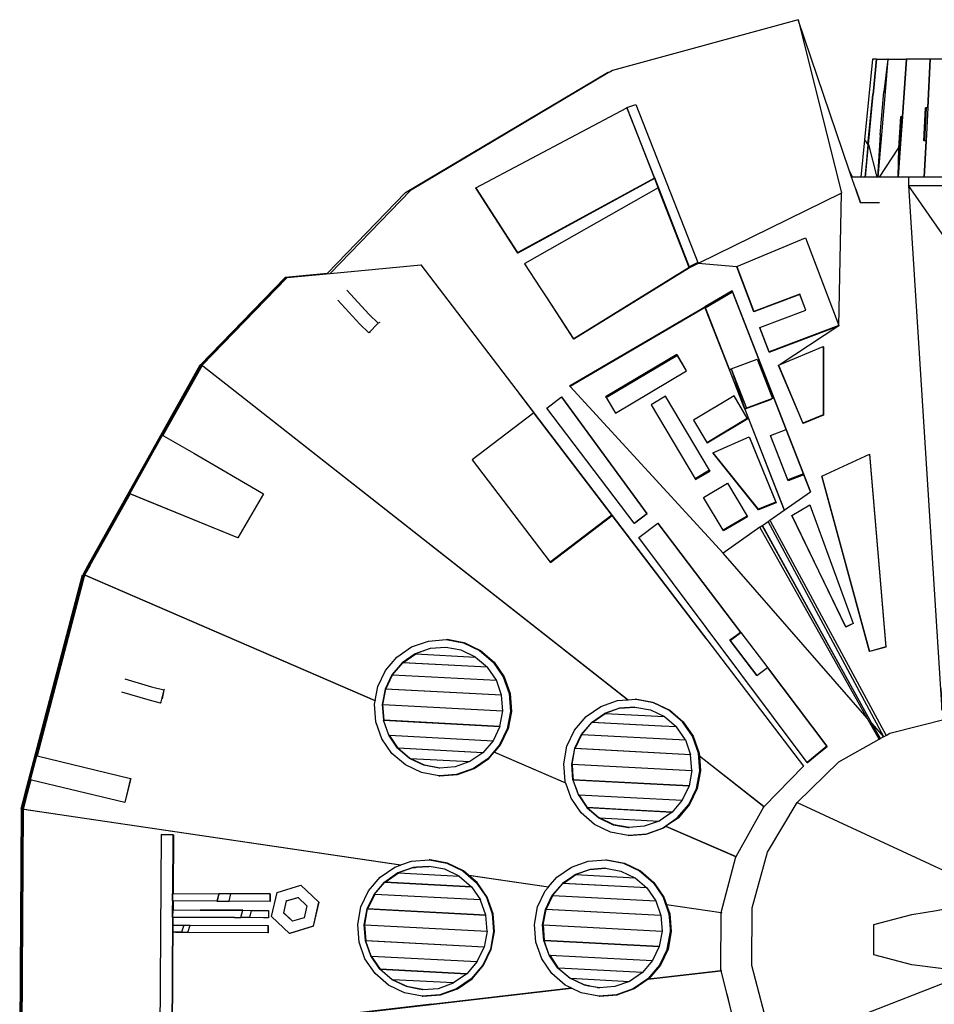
# Model space of a CAD drawing. Header units: metres. Extents: x 38.5 to 96.3, y 24.8 to 67.3.
# Tile 2 of 4: x 38.5 to 59.7, y 44.5 to 67.3. Entities that reach past the tile are written whole.
import ezdxf

# ---------------------------------------------------------------- set-up
doc = ezdxf.new("R2010")
doc.units = ezdxf.units.M

msp = doc.modelspace()

# ---------------------------------------------------------------- linework, layer by layer
for p, q in [((59.589, 66.36), (59.589, 66.359)), ((58.274, 65.545), (58.275, 65.546)), ((58.553, 65.607), (58.552, 65.603)), ((58.556, 65.603), (58.554, 65.603)), ((59.536, 65.23), (59.501, 65.229)), ((58.934, 65.024), (58.883, 64.298)), ((58.943, 65.027), (58.943, 65.024)), ((59.49, 64.472), (59.449, 63.628)), ((58.164, 64.385), (58.36, 63.628)), ((58.899, 64.297), (58.891, 64.298)), ((57.796, 63.628), (57.721, 63.79)), ((49.37, 62.938), (49.37, 62.938)), ((47.819, 61.596), (47.811, 61.604)), ((55.119, 61.564), (55.512, 60.52)), ((44.69, 61.295), (42.724, 59.266)), ((44.712, 61.297), (44.69, 61.295)), ((50.581, 61.072), (50.581, 61.072)), ((50.718, 60.86), (50.719, 60.86)), ((53.959, 59.148), (53.745, 59.509)), ((42.724, 59.266), (40.131, 54.636)), ((54.993, 59.197), (55.591, 59.417)), ((55.591, 59.417), (55.946, 58.506)), ((56.085, 59.278), (56.65, 57.935)), ((54.993, 59.197), (55.304, 58.259)), ((43.41, 58.762), (43.407, 58.757)), ((50.073, 58.642), (52.236, 55.805)), ((55.946, 58.506), (55.348, 58.287)), ((57.12, 58.133), (57.122, 58.126)), ((55.373, 58.035), (54.435, 57.478)), ((55.373, 58.035), (55.363, 58.052)), ((41.865, 57.645), (41.865, 57.645)), ((54.425, 57.494), (54.435, 57.478)), ((42.559, 57.242), (42.559, 57.242)), ((54.491, 56.848), (54.155, 56.648)), ((56.308, 56.605), (56.303, 56.624)), ((43.584, 55.282), (41.088, 56.303)), ((56.02, 56.111), (55.616, 55.946)), ((52.743, 55.624), (53.039, 55.848)), ((53.048, 55.84), (52.752, 55.615)), ((52.752, 55.615), (52.743, 55.624)), ((55.886, 55.69), (55.885, 55.693)), ((55.894, 55.676), (55.894, 55.675)), ((57.639, 53.223), (56.395, 55.798)), ((55.655, 55.528), (54.802, 54.929)), ((40.131, 54.636), (40.128, 54.632)), ((40.057, 54.417), (40.038, 54.428)), ((40.913, 54.049), (40.912, 54.044)), ((54.97, 52.91), (55.213, 53.094)), ((55.213, 53.094), (55.834, 52.273)), ((48.807, 52.854), (48.418, 52.929)), ((49.178, 52.676), (48.822, 52.854)), ((54.962, 52.918), (54.962, 52.918)), ((55.585, 52.098), (54.97, 52.91)), ((47.395, 52.393), (47.695, 52.6)), ((49.723, 52.069), (49.505, 52.408)), ((55.834, 52.273), (55.827, 52.281)), ((49.68, 51.644), (47.001, 51.786)), ((51.774, 51.014), (52.073, 51.22)), ((47.918, 51.012), (47.918, 51.012)), ((47.934, 51.011), (47.934, 51.011)), ((51.771, 51.014), (51.77, 51.014)), ((53.372, 50.929), (53.371, 50.929)), ((53.38, 50.929), (53.381, 50.928)), ((58.245, 50.991), (58.515, 50.681)), ((49.248, 50.313), (47.281, 50.417)), ((51.164, 49.607), (49.51, 50.323)), ((49.514, 50.327), (51.161, 49.614)), ((48.244, 49.956), (47.887, 50.023)), ((51.331, 49.686), (51.303, 50.05)), ((38.812, 49.677), (38.812, 49.678)), ((48.246, 49.778), (48.245, 49.778)), ((39.709, 49.462), (39.709, 49.462)), ((51.389, 49.516), (51.392, 49.514)), ((51.394, 49.507), (51.392, 49.509)), ((51.666, 49.042), (51.667, 49.042)), ((52.582, 48.993), (52.581, 48.994)), ((52.597, 48.993), (52.598, 48.992)), ((55.758, 49.056), (55.748, 49.062)), ((56.518, 49.163), (60.268, 47.421)), ((39.617, 48.862), (39.617, 48.856)), ((41.809, 48.418), (41.809, 48.418)), ((55.111, 47.901), (55.099, 47.904)), ((47.689, 47.659), (47.687, 47.659)), ((47.712, 47.661), (47.713, 47.661)), ((48.014, 47.833), (48.018, 47.833)), ((48.918, 47.482), (50.768, 47.208)), ((50.764, 47.203), (48.926, 47.475)), ((53.04, 47.186), (51.092, 47.289)), ((42.071, 47.057), (42.07, 46.887)), ((43.141, 47.051), (43.142, 47.051)), ((43.141, 47.051), (43.142, 47.051)), ((44.705, 46.882), (44.972, 46.963)), ((46.587, 46.7), (46.747, 47.036)), ((44.289, 46.664), (44.288, 46.496)), ((54.773, 46.61), (54.76, 46.61)), ((54.761, 46.616), (54.774, 46.612)), ((42.332, 46.324), (42.277, 46.158)), ((42.331, 46.324), (42.331, 46.324)), ((44.277, 46.313), (44.276, 46.147)), ((45.328, 46.298), (44.782, 46.132)), ((45.328, 46.298), (45.323, 46.298)), ((46.548, 45.962), (46.519, 46.333)), ((50.663, 45.97), (50.635, 46.331)), ((44.782, 46.132), (44.777, 46.132)), ((50.671, 45.97), (50.671, 45.97)), ((50.996, 45.33), (50.995, 45.33)), ((53.069, 45.073), (54.754, 45.269)), ((54.753, 45.274), (54.766, 45.274)), ((51.947, 44.874), (51.902, 44.882)), ((47.861, 44.682), (47.857, 44.683))]:
    msp.add_line(p, q)
for points in [[(56.542, 67.273), (52.244, 66.098), (52.207, 66.076), (52.147, 66.041), (47.575, 63.321), (45.717, 61.402)], [(57.87, 63.35), (57.982, 63.033), (57.978, 63.033), (57.87, 63.35), (57.796, 63.569), (57.776, 63.628), (57.721, 63.79), (56.542, 67.273), (57.542, 63.266), (57.545, 63.259), (54.224, 61.629), (54.218, 61.652), (54.019, 61.554)], [(58.353, 66.36), (58.353, 66.36), (58.352, 66.36), (58.351, 66.36), (58.262, 66.36), (58.077, 64.495), (57.991, 63.628)], [(58.091, 63.628), (58.164, 64.385), (58.164, 64.385), (58.275, 65.545), (58.275, 65.546), (58.353, 66.36), (58.353, 66.36), (58.613, 66.36), (58.521, 65.607), (58.552, 65.603), (58.554, 65.603), (58.468, 64.61)], [(58.351, 66.36), (58.273, 65.546), (58.275, 65.546), (58.275, 65.546)], [(58.387, 63.628), (58.471, 64.61), (58.556, 65.603), (58.556, 65.607), (58.621, 66.36), (58.621, 66.36), (59.036, 66.36), (58.942, 65.027), (58.909, 65.027), (58.858, 64.297), (58.883, 64.298), (58.891, 64.298), (58.844, 63.628)], [(58.621, 66.36), (58.613, 66.36), (58.549, 65.608), (58.553, 65.607), (58.556, 65.607)], [(59.592, 66.358), (59.589, 66.359), (59.584, 66.36), (59.584, 66.36), (59.578, 66.36), (59.578, 66.36), (59.044, 66.36), (59.044, 66.359), (58.95, 65.026), (58.95, 65.024), (58.899, 64.297), (58.852, 63.628)], [(59.044, 66.359), (59.038, 66.36), (59.036, 66.36)], [(59.044, 66.36), (59.038, 66.36), (59.038, 66.36)], [(59.584, 66.36), (59.578, 66.36), (59.038, 66.36)], [(60.218, 66.36), (59.589, 66.36), (59.592, 66.359), (59.592, 66.358), (59.536, 65.231), (59.536, 65.23), (59.498, 64.471), (59.456, 63.628)], [(59.584, 66.36), (59.528, 65.233), (59.536, 65.231)], [(59.578, 66.36), (59.578, 66.36), (59.578, 66.36)], [(60.227, 66.358), (60.226, 66.358), (60.221, 66.359), (60.218, 66.359), (59.592, 66.359)], [(52.147, 66.041), (52.126, 66.054), (52.207, 66.076)], [(45.634, 61.394), (45.643, 61.403), (47.457, 63.276), (52.126, 66.054)], [(58.161, 64.385), (58.153, 64.384), (58.264, 65.546)], [(58.273, 65.546), (58.264, 65.546), (58.274, 65.545), (58.275, 65.545)], [(58.436, 64.61), (58.521, 65.607), (58.549, 65.608)], [(49.081, 63.383), (52.58, 65.231), (52.585, 65.222), (53.214, 63.606), (53.219, 63.597), (53.213, 63.62), (54.019, 61.554), (54.025, 61.531), (54.021, 61.538), (51.349, 59.888)], [(53.213, 63.62), (52.579, 65.245), (52.585, 65.222), (53.219, 63.597), (50.059, 61.875), (50.054, 61.884), (49.104, 63.348), (49.104, 63.347)], [(52.58, 65.231), (53.214, 63.606), (50.054, 61.884)], [(52.579, 65.245), (52.786, 65.314), (54.218, 61.652)], [(59.498, 64.471), (59.49, 64.472), (59.464, 64.472), (59.447, 64.472), (59.485, 65.232)], [(59.528, 65.233), (59.485, 65.232), (59.501, 65.229), (59.464, 64.472)], [(58.95, 65.024), (58.943, 65.024), (58.934, 65.024), (58.909, 65.027)], [(58.942, 65.027), (58.943, 65.027), (58.95, 65.026)], [(58.077, 64.495), (58.153, 64.384), (58.088, 63.628)], [(58.463, 64.611), (58.436, 64.61), (58.377, 63.628)], [(58.471, 64.61), (58.468, 64.61), (58.463, 64.611), (58.379, 63.628)], [(58.417, 63.628), (58.858, 64.297), (58.842, 63.628), (58.417, 63.628), (58.387, 63.628), (58.379, 63.628), (58.377, 63.628), (58.36, 63.628), (58.091, 63.628), (58.089, 63.628), (58.088, 63.628), (57.991, 63.628), (57.796, 63.628), (57.776, 63.628)], [(58.164, 64.385), (58.161, 64.385), (58.089, 63.628)], [(53.219, 63.597), (53.305, 63.377), (54.025, 61.531)], [(59.093, 63.628), (58.852, 63.628), (58.844, 63.628), (58.842, 63.628)], [(60.908, 63.628), (60.905, 63.628), (60.902, 63.628), (60.156, 63.628), (60.151, 63.628), (59.456, 63.628), (59.449, 63.628), (59.093, 63.628), (59.093, 63.437), (62.785, 63.437), (62.785, 63.628)], [(49.087, 63.375), (49.086, 63.374), (49.081, 63.383), (49.087, 63.375), (49.104, 63.348), (49.37, 62.938), (49.37, 62.938), (50.059, 61.875), (49.37, 62.938), (49.37, 62.938)], [(49.37, 62.938), (49.37, 62.938), (49.104, 63.347), (49.086, 63.374)], [(53.301, 63.384), (54.021, 61.538), (53.305, 63.377), (53.301, 63.384), (50.216, 61.635)], [(60.222, 61.811), (59.093, 63.437), (59.862, 51.297), (60.256, 61.65)], [(57.479, 60.195), (57.481, 60.188), (57.545, 63.259)], [(58.419, 63.033), (58.02, 63.033), (57.982, 63.033)], [(55.12, 61.558), (55.119, 61.564), (56.712, 62.227), (57.479, 60.195), (55.865, 59.587), (55.867, 59.58), (57.481, 60.188), (56.121, 59.293)], [(42.772, 59.263), (42.77, 59.262), (42.755, 59.277), (44.712, 61.297), (44.72, 61.306), (45.634, 61.394), (45.717, 61.402), (47.811, 61.604), (50.432, 58.169), (50.425, 58.176), (48.997, 57.086), (50.802, 54.721)], [(51.354, 59.881), (51.349, 59.888), (50.719, 60.86), (50.581, 61.072), (50.22, 61.628), (50.216, 61.635), (50.22, 61.628)], [(56.716, 60.55), (56.578, 60.914), (55.514, 60.513), (55.12, 61.558), (54.224, 61.629), (54.025, 61.531), (51.354, 59.881), (50.718, 60.86), (50.581, 61.072), (50.22, 61.628), (50.22, 61.628)], [(45.643, 61.403), (44.674, 61.31), (42.709, 59.281), (42.724, 59.266), (42.705, 59.276), (40.112, 54.647), (40.109, 54.642), (39.992, 54.432)], [(46.104, 61.017), (46.104, 61.017), (46.619, 60.454), (46.827, 60.249), (46.608, 60.025)], [(55.887, 55.689), (55.887, 55.689), (55.886, 55.69), (56.215, 55.921), (56.217, 55.923), (56.823, 56.348), (56.826, 56.349), (56.264, 57.789), (56.663, 56.764), (56.826, 56.349), (55.015, 61), (54.377, 60.628)], [(54.392, 60.604), (55.023, 60.973), (56.262, 57.788)], [(56.823, 56.348), (56.668, 56.745), (56.308, 56.605), (55.909, 57.63), (55.903, 57.649), (56.262, 57.788), (56.264, 57.789), (55.015, 61), (55.023, 60.973)], [(56.576, 60.921), (55.512, 60.52), (55.514, 60.513)], [(55.865, 59.587), (55.653, 60.149), (56.716, 60.55), (56.717, 60.55), (56.576, 60.921), (56.578, 60.914)], [(46.644, 60.045), (46.608, 60.025), (46.401, 60.231), (45.891, 60.787)], [(58.136, 51.115), (54.802, 54.929), (51.263, 58.787), (51.251, 58.799), (54.377, 60.628), (54.386, 60.613), (51.263, 58.787)], [(54.392, 60.602), (54.392, 60.604), (54.386, 60.613), (54.949, 59.17), (54.4, 60.582)], [(46.863, 60.269), (46.863, 60.269), (46.827, 60.249)], [(55.867, 59.58), (55.654, 60.142), (55.653, 60.149)], [(57.12, 59.713), (57.122, 59.705), (57.122, 58.126), (56.652, 57.928)], [(52.098, 58.529), (53.745, 59.509), (53.733, 59.529), (52.086, 58.55), (52.098, 58.529), (52.313, 58.169), (53.959, 59.148), (53.959, 59.148), (53.733, 59.529)], [(52.596, 51.538), (43.407, 58.757), (42.769, 59.259), (42.752, 59.272), (41.846, 57.656), (41.841, 57.659), (41.846, 57.656), (41.865, 57.645), (42.559, 57.242), (44.172, 56.306), (43.579, 55.285), (41.083, 56.306), (41.841, 57.659)], [(42.752, 59.272), (42.77, 59.262), (42.769, 59.259)], [(42.755, 59.277), (42.772, 59.263), (43.41, 58.762), (52.604, 51.539)], [(52.743, 55.624), (50.728, 58.286), (51.066, 58.544)], [(55.946, 58.506), (55.901, 58.479), (55.306, 58.26), (55.304, 58.259), (56.215, 55.921)], [(52.229, 55.812), (50.802, 54.721), (50.809, 54.714), (52.236, 55.805), (50.432, 58.169), (50.432, 58.169)], [(55.304, 58.259), (56.215, 55.929), (56.215, 55.928)], [(41.846, 57.656), (41.846, 57.656), (41.865, 57.645), (42.559, 57.242), (44.177, 56.303), (44.172, 56.306)], [(56.668, 56.745), (56.663, 56.764), (56.303, 56.624), (55.903, 57.649)], [(54.568, 57.255), (55.408, 57.618), (56.02, 56.111), (56.028, 56.098), (55.624, 55.934), (54.575, 57.242), (54.568, 57.255), (55.616, 55.946), (55.624, 55.934)], [(55.408, 57.618), (55.415, 57.606), (56.028, 56.098)], [(57.087, 56.712), (57.088, 56.706), (58.188, 52.652), (58.187, 52.657), (57.087, 56.712), (58.191, 57.217), (58.565, 52.76)], [(58.191, 57.217), (58.192, 57.211), (58.566, 52.754), (58.188, 52.652)], [(55.356, 55.788), (55.366, 55.771), (54.815, 55.443), (54.804, 55.46), (54.352, 56.221), (54.903, 56.549), (55.356, 55.788), (54.804, 55.46)], [(41.083, 56.306), (41.088, 56.303), (40.158, 54.643), (40.156, 54.638), (40.038, 54.428), (40.057, 54.419), (40.058, 54.419), (40.913, 54.049), (46.757, 51.52), (46.816, 51.842), (46.994, 52.213), (47.261, 52.526), (47.6, 52.76), (47.987, 52.897), (48.397, 52.929), (48.418, 52.929), (48.822, 52.854), (49.193, 52.676), (49.505, 52.408), (49.738, 52.069), (49.875, 51.68), (49.875, 51.68), (49.907, 51.269), (49.832, 50.864)], [(44.177, 56.303), (44.176, 56.302), (43.584, 55.282), (43.579, 55.285)], [(57.812, 53.306), (57.813, 53.3), (57.64, 53.216), (56.397, 55.792), (56.395, 55.798), (56.81, 56.046), (57.812, 53.306), (57.639, 53.223), (57.64, 53.216)], [(54.414, 52.953), (52.236, 55.805), (56.661, 50.005)], [(54.97, 52.91), (54.966, 52.914), (54.962, 52.918), (55.584, 52.097), (55.585, 52.098), (55.827, 52.281), (57.202, 50.464), (57.21, 50.456), (56.756, 50.081), (56.748, 50.089), (52.858, 55.294), (53.297, 55.623), (53.297, 55.623)], [(55.887, 55.689), (55.894, 55.676), (58.575, 50.714), (58.574, 50.714), (58.519, 50.683), (58.515, 50.681), (58.44, 50.638), (58.245, 50.991), (55.711, 55.567), (55.848, 55.664)], [(58.519, 50.683), (55.848, 55.664), (55.847, 55.666), (55.885, 55.693), (55.887, 55.689), (55.894, 55.675), (58.574, 50.714)], [(56.145, 43.517), (55.81, 44.097), (55.467, 45.388), (55.475, 46.723), (55.833, 48.011), (56.518, 49.163), (57.482, 50.101), (58.413, 50.623), (58.439, 50.638), (58.44, 50.638), (58.438, 50.641), (55.709, 55.569)], [(58.438, 50.641), (58.411, 50.626), (58.411, 50.625), (58.136, 51.115), (55.655, 55.528), (55.654, 55.531), (55.709, 55.569), (55.711, 55.567)], [(38.568, 49.014), (38.661, 49.37), (38.662, 49.375), (39.989, 54.427), (40.01, 54.421), (38.684, 49.369), (38.683, 49.364)], [(46.757, 51.52), (46.756, 51.515), (40.912, 54.044), (40.056, 54.414), (40.035, 54.423), (38.936, 50.238)], [(40.035, 54.423), (40.057, 54.417), (40.056, 54.414)], [(40.057, 54.419), (40.057, 54.417), (40.058, 54.419)], [(55.213, 53.094), (54.962, 52.918), (55.205, 53.102)], [(48.397, 52.929), (48.802, 52.854), (49.173, 52.676), (49.485, 52.408), (49.718, 52.069), (49.855, 51.68), (49.887, 51.269), (49.812, 50.864), (49.634, 50.493), (49.367, 50.18), (49.028, 49.946), (48.641, 49.809), (48.245, 49.778), (48.231, 49.777), (48.251, 49.777), (48.661, 49.809), (49.048, 49.946), (49.387, 50.18), (49.51, 50.323), (49.514, 50.327), (49.655, 50.493), (49.832, 50.864)], [(49.68, 51.643), (49.68, 51.644), (49.559, 51.988), (49.559, 51.988), (49.352, 52.289), (49.352, 52.289), (49.352, 52.289), (47.395, 52.393), (47.386, 52.393), (47.686, 52.6), (47.695, 52.6), (49.075, 52.526), (48.746, 52.683), (48.39, 52.75), (48.388, 52.75), (48.025, 52.722), (47.681, 52.6), (47.38, 52.393), (47.143, 52.116), (46.986, 51.786), (46.92, 51.427), (46.948, 51.063)], [(48.39, 52.75), (48.03, 52.722), (47.686, 52.6)], [(58.566, 52.754), (58.565, 52.76), (58.187, 52.657)], [(49.075, 52.526), (49.075, 52.526), (49.352, 52.289)], [(49.352, 52.289), (47.386, 52.393), (47.149, 52.116), (47.158, 52.115), (49.559, 51.988)], [(57.202, 50.464), (56.748, 50.089), (57.21, 50.456), (55.834, 52.273)], [(40.97, 52.02), (41.587, 51.84), (41.869, 51.766), (41.791, 51.463), (41.81, 51.48)], [(47.149, 52.116), (46.992, 51.786), (47.001, 51.786), (47.158, 52.115)], [(41.791, 51.463), (41.509, 51.537), (40.897, 51.716)], [(41.888, 51.783), (41.869, 51.766), (41.83, 51.558)], [(47.075, 50.718), (46.953, 51.063), (47.918, 51.012), (47.934, 51.011), (49.642, 50.92), (49.642, 50.921), (49.709, 51.279), (49.709, 51.279), (49.68, 51.643), (49.68, 51.643), (46.992, 51.786), (46.925, 51.427), (46.934, 51.427), (49.709, 51.279)], [(48.231, 49.777), (47.826, 49.852), (47.455, 50.03), (47.143, 50.298), (46.91, 50.637), (46.773, 51.026), (46.741, 51.436), (46.756, 51.515)], [(51.976, 51.382), (52.363, 51.52), (52.596, 51.538), (52.604, 51.539), (52.773, 51.552), (52.793, 51.552), (53.197, 51.477), (53.568, 51.299), (53.88, 51.031), (53.88, 51.031), (54.113, 50.692), (54.25, 50.303), (54.255, 50.242), (54.256, 50.234), (54.282, 49.892), (54.207, 49.487)], [(54.015, 49.116), (54.207, 49.487), (54.03, 49.116), (53.763, 48.802), (53.482, 48.61), (53.477, 48.606), (53.424, 48.569), (53.036, 48.432), (52.626, 48.4), (52.607, 48.4), (53.017, 48.432), (53.404, 48.569), (53.743, 48.803), (54.01, 49.116), (54.188, 49.487), (54.263, 49.892), (54.231, 50.303), (54.094, 50.692), (53.861, 51.031), (53.549, 51.299), (53.178, 51.477), (52.773, 51.552)], [(46.925, 51.427), (46.953, 51.063), (46.963, 51.063)], [(49.642, 50.921), (46.963, 51.063), (46.934, 51.427)], [(52.607, 48.4), (52.202, 48.475), (51.831, 48.653), (51.519, 48.921), (51.286, 49.26), (51.164, 49.607), (51.161, 49.614), (51.149, 49.649), (51.117, 50.059), (51.192, 50.464), (51.37, 50.836), (51.637, 51.149), (51.976, 51.382)], [(51.758, 51.014), (52.058, 51.22), (52.401, 51.342), (52.764, 51.37), (52.765, 51.37), (53.121, 51.304), (53.449, 51.147), (53.45, 51.147), (53.725, 50.91), (53.726, 50.91)], [(52.765, 51.37), (52.406, 51.342), (52.063, 51.22)], [(48.25, 49.957), (48.244, 49.956), (48.24, 49.956), (47.882, 50.023), (47.553, 50.18), (47.276, 50.417), (47.069, 50.718), (46.948, 51.063)], [(53.725, 50.91), (53.38, 50.929), (53.371, 50.929), (51.774, 51.014), (51.771, 51.014), (51.763, 51.014), (52.063, 51.22), (52.073, 51.22), (53.449, 51.147)], [(58.575, 50.714), (58.66, 50.762), (59.971, 51.1), (59.995, 51.1), (59.995, 51.1)], [(49.642, 50.92), (49.642, 50.92), (49.485, 50.591), (49.485, 50.59), (49.248, 50.313), (49.248, 50.313), (49.248, 50.313), (48.948, 50.106)], [(51.758, 51.014), (51.522, 50.737), (51.365, 50.408), (51.298, 50.05), (51.327, 49.686), (51.448, 49.343), (51.654, 49.042), (51.93, 48.805), (52.259, 48.648), (52.616, 48.581), (52.619, 48.582), (52.627, 48.582)], [(53.932, 50.609), (53.726, 50.91), (53.726, 50.91), (53.381, 50.928), (53.372, 50.929), (51.77, 51.014), (51.763, 51.014), (51.526, 50.737), (51.537, 50.737), (53.932, 50.609), (53.932, 50.609), (54.053, 50.266)], [(47.558, 50.18), (47.281, 50.417), (47.075, 50.718), (47.085, 50.718), (49.485, 50.591)], [(49.248, 50.313), (47.291, 50.417), (47.085, 50.718)], [(51.526, 50.737), (51.369, 50.408), (51.38, 50.408)], [(54.082, 49.902), (54.053, 50.265), (54.053, 50.266), (54.053, 50.266), (51.38, 50.408), (51.537, 50.737)], [(58.411, 50.626), (58.413, 50.623), (58.411, 50.625)], [(54.053, 50.266), (51.369, 50.408), (51.303, 50.05), (51.314, 50.049), (54.082, 49.902), (54.082, 49.902), (54.015, 49.544), (54.015, 49.544), (54.015, 49.544), (53.858, 49.215), (53.858, 49.215), (53.622, 48.938), (53.622, 48.938), (53.622, 48.938), (53.322, 48.732)], [(38.787, 49.683), (38.933, 50.239), (38.936, 50.238), (41.101, 49.718), (40.967, 49.16)], [(54.255, 50.242), (55.751, 49.066), (55.759, 49.058)], [(55.102, 47.909), (55.748, 49.062), (54.256, 50.234)], [(51.342, 49.686), (51.314, 50.049), (51.331, 49.686), (51.342, 49.686), (54.015, 49.544)], [(55.751, 49.066), (56.661, 50.005), (56.668, 49.998)], [(38.791, 49.683), (38.791, 49.683), (38.709, 49.371), (38.707, 49.366), (38.614, 49.01), (38.636, 49.007), (39.617, 48.862), (47.352, 47.715), (47.598, 47.802), (48.008, 47.834)], [(40.97, 49.159), (40.967, 49.16), (39.709, 49.462), (38.812, 49.678), (38.791, 49.683), (38.791, 49.683), (38.787, 49.683), (38.791, 49.683), (38.791, 49.683)], [(41.101, 49.718), (41.104, 49.717), (40.97, 49.159), (39.709, 49.462), (38.812, 49.677), (38.791, 49.683), (38.791, 49.683)], [(54.015, 49.544), (51.331, 49.686), (51.392, 49.514), (51.394, 49.507), (51.452, 49.343), (51.658, 49.042), (51.935, 48.805)], [(39.918, 37.966), (39.762, 38.588), (39.761, 38.593), (38.558, 43.396), (38.561, 43.907), (38.561, 43.912), (38.589, 49.009), (38.683, 49.364), (38.568, 49.014), (38.589, 49.009), (38.567, 49.009), (38.539, 43.913), (38.539, 43.908), (38.536, 43.396), (38.558, 43.396), (38.582, 43.399)], [(51.452, 49.343), (51.464, 49.342), (53.858, 49.215)], [(53.622, 48.938), (52.597, 48.993), (52.581, 48.994), (51.669, 49.042), (51.464, 49.342), (51.658, 49.042), (51.667, 49.042), (53.622, 48.938)], [(38.613, 49.005), (38.585, 43.908), (38.585, 43.904), (38.582, 43.399), (38.582, 43.392), (38.582, 43.392), (51.286, 44.871), (51.153, 44.935), (50.841, 45.202)], [(47.352, 47.715), (47.341, 47.711), (39.617, 48.856), (38.635, 49.002), (38.613, 49.005), (38.635, 49.005), (38.614, 49.01)], [(38.635, 49.002), (38.635, 49.005), (38.636, 49.007)], [(52.619, 48.582), (52.263, 48.648), (51.935, 48.805), (51.947, 48.805), (53.322, 48.732), (53.322, 48.731), (52.979, 48.61), (52.627, 48.582), (52.274, 48.648), (51.947, 48.805)], [(53.496, 46.803), (54.761, 46.616), (55.099, 47.904), (53.477, 48.606)], [(53.482, 48.61), (55.102, 47.909), (55.112, 47.903)], [(41.804, 48.418), (41.779, 43.845), (42.062, 43.843), (42.062, 43.843), (42.077, 46.508), (42.077, 46.508), (42.078, 46.508), (42.082, 46.508), (43.506, 46.5), (43.649, 46.499), (43.693, 46.667), (43.694, 46.667)], [(42.073, 46.508), (42.068, 46.508), (42.069, 46.676), (42.079, 46.887), (42.07, 46.887), (42.066, 46.887), (42.067, 47.057), (42.071, 47.057), (42.08, 47.057), (42.088, 48.416), (42.092, 48.416), (42.085, 47.057), (43.141, 47.051), (43.141, 47.051), (43.098, 46.881), (43.099, 46.881)], [(47.841, 44.682), (47.437, 44.757), (47.066, 44.935), (46.753, 45.202), (46.521, 45.542), (46.384, 45.931), (46.352, 46.341), (46.427, 46.746), (46.604, 47.118), (46.871, 47.431), (47.21, 47.664), (47.341, 47.711)], [(46.73, 47.036), (46.972, 47.32), (47.278, 47.531), (47.629, 47.655), (47.687, 47.659), (47.712, 47.661), (48, 47.684), (48.002, 47.683)], [(48.701, 47.455), (48.366, 47.616), (48.002, 47.683), (47.713, 47.661), (47.689, 47.659), (47.634, 47.655), (47.284, 47.531), (46.977, 47.32)], [(49.348, 46.973), (49.116, 47.313), (48.926, 47.475), (48.918, 47.482), (48.803, 47.581), (48.432, 47.758), (48.028, 47.834), (48.008, 47.834), (48.014, 47.833), (48.412, 47.758), (48.783, 47.581), (49.096, 47.313), (49.328, 46.973), (49.465, 46.585), (49.497, 46.174), (49.422, 45.769), (49.245, 45.397), (48.978, 45.084), (48.639, 44.851), (48.251, 44.714)], [(50.841, 45.202), (50.608, 45.542), (50.471, 45.931), (50.439, 46.341), (50.514, 46.746), (50.691, 47.118), (50.764, 47.203), (50.768, 47.208), (50.958, 47.431), (51.297, 47.664), (51.685, 47.802), (52.095, 47.834), (52.116, 47.834), (52.52, 47.758), (52.891, 47.581), (53.203, 47.313), (53.436, 46.973), (53.558, 46.585)], [(50.982, 45.33), (50.778, 45.629), (50.658, 45.97), (50.629, 46.331), (50.695, 46.687), (50.851, 47.014), (51.086, 47.289), (51.384, 47.494), (51.725, 47.614), (52.085, 47.643), (52.087, 47.642), (52.44, 47.576), (52.765, 47.421)], [(52.087, 47.642), (51.731, 47.614), (51.39, 47.494)], [(52.095, 47.834), (52.499, 47.758), (52.87, 47.581), (53.183, 47.313), (53.415, 46.973), (53.552, 46.585), (53.584, 46.174), (53.509, 45.769), (53.59, 46.174), (53.573, 46.585)], [(47.295, 47.53), (46.977, 47.32), (46.989, 47.32), (47.295, 47.53)], [(47.284, 47.531), (47.295, 47.53), (47.295, 47.53), (48.701, 47.455), (48.701, 47.455), (48.983, 47.213), (46.989, 47.32)], [(53.04, 47.186), (51.101, 47.289), (51.399, 47.493), (51.092, 47.289), (50.857, 47.014), (50.866, 47.013), (53.245, 46.887)], [(51.101, 47.289), (51.092, 47.289), (51.39, 47.494), (51.399, 47.493), (52.765, 47.421), (52.766, 47.42), (53.04, 47.186), (53.04, 47.186), (53.041, 47.185), (53.245, 46.887), (53.245, 46.887), (53.365, 46.546), (53.365, 46.546), (53.366, 46.545), (53.394, 46.185), (53.394, 46.184), (53.328, 45.829), (53.328, 45.829)], [(45.328, 46.298), (45.457, 46.855), (45.041, 47.246), (45.036, 47.246)], [(46.87, 45.303), (46.66, 45.61), (46.673, 45.609), (49.119, 45.48), (49.28, 45.816), (49.28, 45.816), (49.28, 45.816), (46.548, 45.962), (46.536, 45.962), (46.507, 46.333), (46.519, 46.333), (49.348, 46.182), (49.319, 46.554), (49.319, 46.554), (49.318, 46.555), (49.195, 46.905), (49.195, 46.906), (46.747, 47.036), (46.735, 47.036), (46.977, 47.32), (48.984, 47.213)], [(48.983, 47.213), (48.984, 47.213), (48.984, 47.213), (49.195, 46.906)], [(42.08, 47.057), (42.081, 47.057), (42.085, 47.057)], [(43.098, 46.881), (42.084, 46.887), (42.081, 46.887), (42.081, 47.057)], [(44.326, 46.874), (44.33, 46.874), (44.331, 47.044), (44.327, 47.044), (43.42, 47.05), (43.419, 47.05), (43.142, 47.051), (43.142, 47.051), (43.099, 46.881), (43.379, 46.88)], [(44.327, 47.044), (44.326, 46.874), (43.379, 46.88), (43.419, 47.05)], [(44.7, 46.882), (44.97, 46.964), (44.972, 46.963), (45.176, 46.771), (45.112, 46.496), (44.846, 46.415), (44.842, 46.414), (44.636, 46.607)], [(47.763, 44.851), (47.859, 44.833), (47.853, 44.832), (47.849, 44.832), (47.483, 44.9), (47.148, 45.061), (46.865, 45.303), (46.654, 45.61), (46.53, 45.962), (46.501, 46.333), (46.569, 46.7), (46.73, 47.036)], [(46.735, 47.036), (46.575, 46.7), (46.587, 46.7), (49.318, 46.555)], [(48.251, 44.714), (47.841, 44.682), (47.846, 44.682), (47.857, 44.683), (48.271, 44.714), (48.659, 44.851), (48.998, 45.084), (49.265, 45.397), (49.442, 45.769), (49.518, 46.174), (49.485, 46.585), (49.348, 46.973)], [(50.857, 47.014), (50.701, 46.687), (50.711, 46.687)], [(53.365, 46.546), (50.711, 46.687), (50.866, 47.013)], [(53.436, 46.973), (53.496, 46.803), (53.498, 46.797), (53.573, 46.585), (53.605, 46.174), (53.53, 45.769), (53.353, 45.397), (53.086, 45.084), (53.079, 45.08), (53.076, 45.078), (53.072, 45.075), (53.069, 45.073), (52.747, 44.851), (52.359, 44.714), (51.949, 44.682), (51.944, 44.683)], [(42.078, 46.676), (42.079, 46.887), (42.081, 46.887)], [(42.084, 46.887), (42.083, 46.676), (42.713, 46.672)], [(44.641, 46.607), (44.705, 46.882), (44.7, 46.882), (44.636, 46.607), (44.641, 46.607), (44.846, 46.415)], [(53.079, 45.08), (54.753, 45.274), (54.76, 46.61), (53.498, 46.797)], [(62.663, 45.139), (62.625, 45.098), (62.388, 45.293), (62.099, 45.293), (60.479, 45.293), (60.309, 45.293), (60.23, 45.293), (60.049, 45.293), (59.925, 45.309), (59.837, 45.321), (59.168, 45.408), (58.287, 45.634), (58.287, 46.34), (59.168, 46.566), (59.74, 46.664), (59.814, 46.677), (60.049, 46.717), (60.049, 45.293)], [(42.062, 43.843), (42.067, 43.843), (42.082, 46.508)], [(42.083, 46.676), (42.079, 46.676), (42.074, 46.676), (42.069, 46.676), (42.074, 46.676), (42.078, 46.676), (42.079, 46.676)], [(42.082, 46.508), (42.082, 46.508), (42.078, 46.508), (42.079, 46.676), (42.078, 46.676), (42.078, 46.676), (42.074, 46.676), (42.074, 46.676), (42.073, 46.508), (42.077, 46.508)], [(43.506, 46.5), (42.082, 46.508), (42.077, 46.508)], [(43.693, 46.667), (42.713, 46.672), (43.693, 46.667)], [(43.857, 46.498), (43.65, 46.499), (43.649, 46.499)], [(44.175, 46.496), (43.65, 46.499), (43.694, 46.667), (43.694, 46.667), (43.693, 46.667), (43.693, 46.667), (43.694, 46.667), (43.896, 46.666)], [(49.319, 46.554), (46.575, 46.7), (46.507, 46.333)], [(53.365, 46.546), (50.701, 46.687), (50.635, 46.331), (50.645, 46.331), (53.394, 46.185)], [(42.331, 46.324), (42.331, 46.324), (42.331, 46.324), (42.331, 46.324), (42.275, 46.158), (42.14, 46.159), (42.082, 46.159), (42.083, 46.325), (42.087, 46.325), (42.331, 46.324), (42.331, 46.324), (42.332, 46.324), (42.48, 46.323)], [(42.14, 46.159), (42.425, 46.157), (42.48, 46.323), (42.481, 46.323), (44.277, 46.313), (44.281, 46.313), (44.28, 46.147), (44.276, 46.147), (42.425, 46.157), (42.277, 46.158), (42.275, 46.158)], [(53.328, 45.829), (50.673, 45.97), (50.645, 46.331), (50.663, 45.97), (50.671, 45.97), (50.673, 45.97), (50.673, 45.97)], [(49.348, 46.182), (49.348, 46.182), (49.28, 45.816)], [(49.28, 45.816), (46.536, 45.962), (46.66, 45.61)], [(51.938, 44.873), (51.712, 44.915), (51.707, 44.916), (51.699, 44.917), (51.694, 44.918), (51.583, 44.939), (51.257, 45.095), (50.982, 45.33), (50.784, 45.629), (50.663, 45.97), (50.671, 45.97), (50.673, 45.97), (53.328, 45.829), (53.328, 45.828), (53.172, 45.502), (53.172, 45.502)], [(48.878, 45.197), (46.883, 45.303), (46.673, 45.609)], [(52.938, 45.227), (50.998, 45.33), (50.794, 45.628), (50.988, 45.33), (50.784, 45.629), (50.794, 45.628), (53.172, 45.502)], [(53.509, 45.769), (53.332, 45.397), (53.065, 45.084), (52.726, 44.851), (52.338, 44.714), (51.928, 44.682)], [(49.119, 45.48), (49.119, 45.479), (48.878, 45.197), (48.878, 45.196), (48.878, 45.196), (48.571, 44.985)], [(53.172, 45.502), (52.938, 45.227), (52.937, 45.227), (52.937, 45.227), (52.64, 45.022), (52.639, 45.022), (52.299, 44.901), (51.947, 44.874), (51.943, 44.873), (51.942, 44.873), (51.716, 44.915), (51.71, 44.916), (51.702, 44.918), (51.697, 44.919), (51.589, 44.939), (51.696, 44.919), (51.697, 44.919)], [(47.167, 45.06), (47.501, 44.9), (47.861, 44.833), (47.763, 44.851), (47.651, 44.871), (47.489, 44.9), (47.153, 45.061), (46.87, 45.303), (48.878, 45.196)], [(52.937, 45.227), (50.996, 45.33), (50.988, 45.33), (50.988, 45.33), (51.263, 45.095)], [(54.766, 45.272), (54.754, 45.269), (55.078, 43.977), (54.9, 44.737)], [(47.859, 44.833), (47.861, 44.833), (48.22, 44.861), (48.571, 44.985), (48.571, 44.985), (47.167, 45.06), (47.153, 45.061)], [(47.651, 44.871), (47.853, 44.832), (47.489, 44.9)], [(51.589, 44.939), (51.263, 45.095), (51.274, 45.094), (52.64, 45.022)], [(51.942, 44.873), (51.938, 44.873), (51.714, 44.915), (51.709, 44.916), (51.701, 44.918), (51.696, 44.919), (51.694, 44.918)], [(51.712, 44.915), (51.714, 44.915), (51.716, 44.915)], [(51.887, 44.885), (51.902, 44.882), (51.943, 44.873)], [(58.337, 41.467), (58.273, 41.504), (57.558, 41.916), (57.434, 41.988), (56.481, 42.937), (56.145, 43.517), (60.018, 45.026)], [(48.07, 44.493), (38.583, 43.387), (51.295, 44.866)], [(48.271, 44.714), (47.861, 44.682), (47.846, 44.682)], [(51.934, 44.682), (51.928, 44.682), (51.524, 44.757), (51.295, 44.866), (51.293, 44.868), (51.289, 44.87), (51.286, 44.871)], [(51.949, 44.682), (51.934, 44.682), (51.944, 44.683), (52.359, 44.714)]]:
    msp.add_lwpolyline(points)
for points in [[(57.967, 63.033), (57.969, 63.033), (57.967, 63.033)], [(56.652, 57.928), (56.087, 59.27), (56.085, 59.278), (56.121, 59.293), (57.12, 59.713), (57.12, 58.133), (56.65, 57.935)], [(55.304, 58.259), (55.304, 58.259), (54.949, 59.17), (54.949, 59.17), (54.993, 59.197), (55.348, 58.287)], [(54.165, 56.631), (54.501, 56.831), (54.491, 56.848), (53.472, 58.561), (53.136, 58.361), (54.155, 56.648)], [(55.363, 58.052), (55.057, 58.567), (54.119, 58.009), (54.425, 57.494)], [(53.048, 55.84), (51.074, 58.536), (51.066, 58.544), (53.039, 55.848)], [(52.229, 55.812), (52.236, 55.805), (50.425, 58.176)], [(55.213, 53.094), (53.305, 55.615), (53.297, 55.623), (55.205, 53.102)], [(40.128, 54.632), (39.992, 54.432), (40.01, 54.421)], [(47.887, 50.023), (47.569, 50.179), (47.558, 50.18)], [(48.947, 50.106), (48.604, 49.984), (48.25, 49.957), (47.897, 50.022), (47.569, 50.179), (48.948, 50.106)], [(41.804, 48.418), (41.809, 48.418), (42.088, 48.416), (41.809, 48.418)], [(44.36, 46.523), (44.49, 47.08), (45.036, 47.246), (45.452, 46.855), (45.323, 46.298), (44.777, 46.132)], [(44.289, 46.664), (44.293, 46.664), (44.292, 46.496), (44.288, 46.496), (44.175, 46.496), (43.857, 46.498), (43.896, 46.666), (43.898, 46.666)]]:
    msp.add_lwpolyline(points, close=True)

doc.saveas('drawing.dxf')
